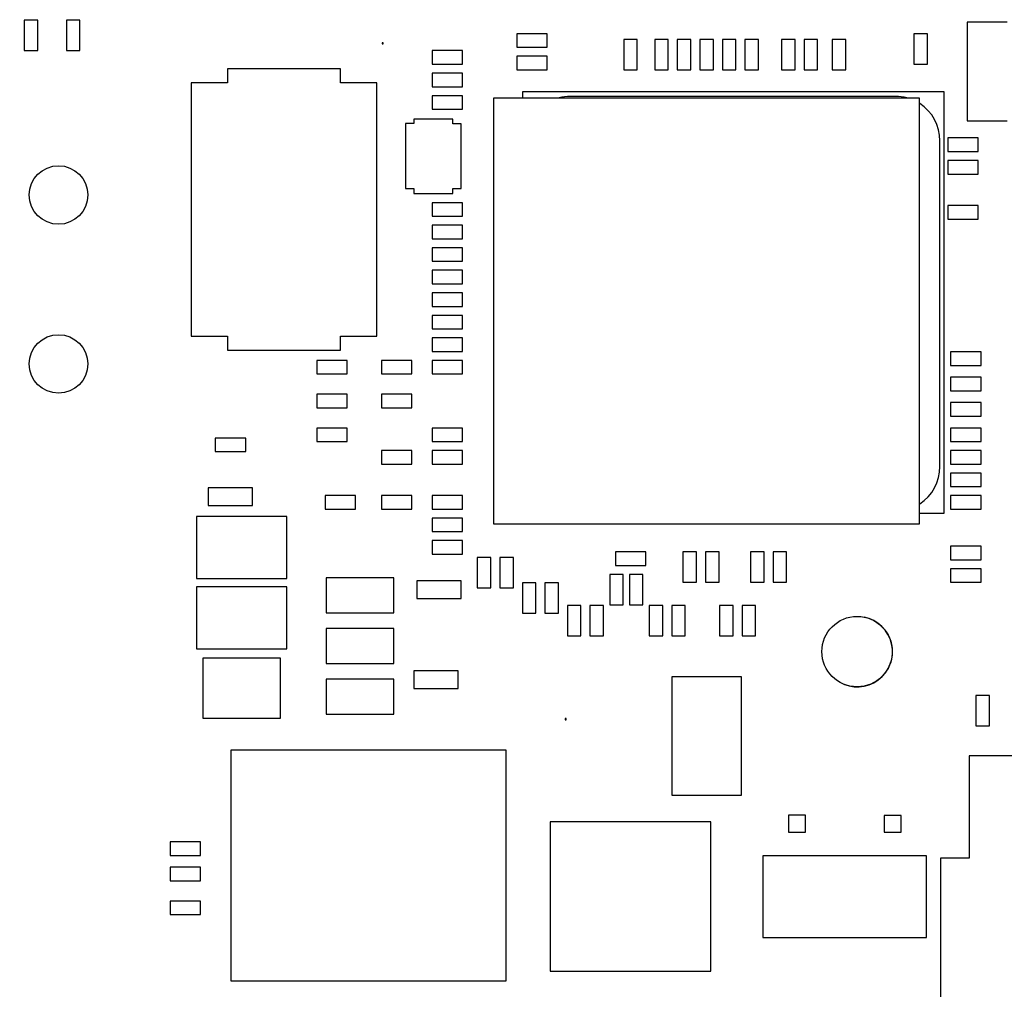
# Model space of a CAD drawing. Header units: inches. Extents: x 0 to 34, y 0 to 22.
# Tile 7 of 78: x 4.84 to 5.714, y 15.845 to 16.706. Entities that reach past the tile are written whole.
import ezdxf

# ---------------------------------------------------------------- set-up
doc = ezdxf.new("R2010")
doc.units = ezdxf.units.IN
doc.header["$LTSCALE"] = 1.87
doc.header["$MEASUREMENT"] = 0
doc.layers.get('0').update_dxf_attribs({"linetype": 'CONTINUOUS'})
for name, color, linetype in [('02___PRT_ALL_AXES', 7, 'CONTINUOUS'), ('0_COMPONENTS', 7, 'CONTINUOUS'), ('DATUMCURVES', 7, 'CONTINUOUS'), ('ECAD_BGA324A_REV1_1', 7, 'CONTINUOUS'), ('ECAD_C0402_REV2_C0402-0_1UF_10_', 7, 'CONTINUOUS'), ('ECAD_C0805_REV2_C0805-10UF-10_', 7, 'CONTINUOUS'), ('ECAD_C1210_REV1_C1210-10UF-10_', 7, 'CONTINUOUS'), ('ECAD_C1210_REV1_C1210-22UF-16V', 7, 'CONTINUOUS'), ('ECAD_C1210_REV1_C1210-47UF-10_', 7, 'CONTINUOUS'), ('ECAD_C3528_REV1_C3528-33UF-20_', 7, 'CONTINUOUS'), ('ECAD_FR_060_030_2_MPZ1608S300A', 7, 'CONTINUOUS'), ('ECAD_IC_58_QFN_0_65MM_THERM', 7, 'CONTINUOUS'), ('ECAD_IN_2_285_265', 7, 'CONTINUOUS'), ('ECAD_LOCAL_FD40_LOCAL-FD-40', 7, 'CONTINUOUS'), ('ECAD_R0402_REV2_R0402-0_OHM', 7, 'CONTINUOUS'), ('ECAD_R0402_REV2_R0402-1-1_', 7, 'CONTINUOUS'), ('ECAD_R0402_REV2_R0402-10K_1_', 7, 'CONTINUOUS'), ('ECAD_R0402_REV2_R0402-1K_1_', 7, 'CONTINUOUS'), ('ECAD_R0402_REV2_R0402-432-0_5_', 7, 'CONTINUOUS'), ('ECAD_R0402_REV2_R0402-SPARE', 7, 'CONTINUOUS'), ('ECAD_R_2_0402_PKO_R0402-0_OHM', 7, 'CONTINUOUS'), ('ECAD_R_2_0402_PKO_R0402-10K_1_', 7, 'CONTINUOUS'), ('ECAD_R_2_0402_PKO_R0402-SPARE', 7, 'CONTINUOUS'), ('ECAD_R_2_WSL2512_R2512-_004_1_', 7, 'CONTINUOUS'), ('ECAD_SM1206_REV2_RP4IS-3_3K-5_', 7, 'CONTINUOUS'), ('ECAD_SOM8_AT25256AW-10SU-1_8', 7, 'CONTINUOUS'), ('ECAD_TL125_TL_125', 7, 'CONTINUOUS'), ('ECAD_TO263S_REV1_TPS78633KTT_SM', 7, 'CONTINUOUS'), ('ECAD_TP30S_TEST_POINT_30SQ', 7, 'CONTINUOUS'), ('ECAD_TSM105_REV2_BERG2X5-761451', 7, 'CONTINUOUS')]:
    doc.layers.add(name, color=color, linetype=linetype)
doc.styles.get("Standard").update_dxf_attribs({"font": 'txt', "width": 0.8})
doc.dimstyles.new('DIMSTYLE_2', dxfattribs={"dimtxt": 0.125, "dimasz": 0.18, "dimexe": 0.125, "dimexo": 0.0625, "dimgap": 0.0625, "dimtad": 0, "dimtih": 1, "dimtoh": 1, "dimlfac": 2, "dimzin": 4, "dimdsep": 46, "dimtxsty": 'STANDARD', "dimblk": '_FILLED', "dimblk1": '_FILLED', "dimblk2": '_FILLED', "dimcen": 0.09, "dimadec": 0, "dimazin": 0, "dimtp": 0.001, "dimtm": 0.001, "dimtfac": 1, "dimtofl": 0, "dimtmove": 0, "dimatfit": 3, "dimldrblk": '_FILLED', "dimfxl": 1, "dimtolj": 1, "dimtzin": 4, "dimarcsym": 0})

# ---------------------------------------------------------------- blocks, each defined once
blk = doc.blocks.new('_FILLED')
at = {"color": 0, "linetype": 'BYBLOCK'}
blk.add_solid([(0, 0), (-1, 0.1736), (-1, -0.1736)], dxfattribs=at)
blk = doc.blocks.new('*D5')
at = {"layer": 'DATUMCURVES', "color": 2, "linetype": 'CONTINUOUS'}
for p, q in [((4.05875, 16.42757), (4.05875, 20.24557)), ((9.79071, 17.20405), (9.79071, 20.24557)), ((4.05875, 20.12057), (6.69693, 20.12057)), ((9.79071, 20.12057), (8.14693, 20.12057))]:
    blk.add_line(p, q, dxfattribs=at)
at = {"layer": 'DATUMCURVES', "color": 2, "linetype": 'CONTINUOUS', "xscale": 0.18, "yscale": 0.18, "zscale": 0.18, "rotation": 180}
blk.add_blockref('_FILLED', (4.05875, 20.12057), dxfattribs=at)
at = {"layer": 'DATUMCURVES', "color": 2, "linetype": 'CONTINUOUS', "xscale": 0.18, "yscale": 0.18, "zscale": 0.18}
blk.add_blockref('_FILLED', (9.79071, 20.12057), dxfattribs=at)
at = {"layer": 'DATUMCURVES', "color": 2, "linetype": 'CONTINUOUS', "insert": (7.42193, 20.18307), "char_height": 0.125, "width": 1.325, "attachment_point": 2, "line_spacing_factor": 0.9}
blk.add_mtext('11.46{\\Ftxt.shx;\\W1.000000;\\H0.125000; }[291.2]', dxfattribs=at)

msp = doc.modelspace()

# ---------------------------------------------------------------- linework, layer by layer
at = {"color": 7, "linetype": 'CONTINUOUS'}
for p, q in [((5.28641, 16.64216), (5.28641, 16.63665)), ((5.66043, 16.64216), (5.28641, 16.64216)), ((5.66043, 16.26815), (5.66043, 16.64216)), ((5.63871, 16.26815), (5.66043, 16.26815))]:
    msp.add_line(p, q, dxfattribs=at)
at = {"layer": '02___PRT_ALL_AXES', "color": 7, "linetype": 'CONTINUOUS'}
for p, q in [((5.61743, 16.63802), (5.32866, 16.63802)), ((5.6568, 16.30941), (5.6568, 16.59865))]:
    msp.add_line(p, q, dxfattribs=at)
for centre, start, end in [((5.32866, 16.59865), 90, 104.51057), ((5.61743, 16.59865), 75.48943, 90), ((5.61743, 16.59865), 0, 57.05835), ((5.61743, 16.30941), 302.94165, 360)]:
    msp.add_arc(centre, 0.03937, start, end, dxfattribs=at)
at = {"layer": '0_COMPONENTS', "color": 7, "linetype": 'CONTINUOUS'}
for centre in [(4.87473, 16.55054), (4.87473, 16.40054)]:
    msp.add_circle(centre, 0.026, dxfattribs=at)
msp.add_arc((5.58342, 16.14515), 0.03125, 239.99141, 79.02861, dxfattribs=at)
at = {"layer": 'ECAD_BGA324A_REV1_1', "color": 7, "linetype": 'CONTINUOUS'}
for p, q in [((5.26076, 16.63665), (5.26076, 16.2587)), ((5.63871, 16.63665), (5.26076, 16.63665)), ((5.63871, 16.2587), (5.63871, 16.63665)), ((5.26076, 16.2587), (5.63871, 16.2587))]:
    msp.add_line(p, q, dxfattribs=at)
at = {"layer": 'ECAD_C0402_REV2_C0402-0_1UF_10_', "color": 7, "linetype": 'CONTINUOUS'}
for p, q in [((5.28123, 16.69368), (5.28123, 16.68168)), ((5.30823, 16.69368), (5.28123, 16.69368)), ((5.30823, 16.68168), (5.30823, 16.69368)), ((5.37623, 16.68868), (5.37623, 16.66168)), ((5.38823, 16.68868), (5.37623, 16.68868)), ((5.38823, 16.66168), (5.38823, 16.68868)), ((5.40373, 16.68868), (5.40373, 16.66168)), ((5.41573, 16.68868), (5.40373, 16.68868)), ((5.41573, 16.66168), (5.41573, 16.68868)), ((5.42373, 16.68868), (5.42373, 16.66168)), ((5.43573, 16.68868), (5.42373, 16.68868)), ((5.43573, 16.66168), (5.43573, 16.68868)), ((5.44373, 16.68868), (5.44373, 16.66168)), ((5.45573, 16.68868), (5.44373, 16.68868)), ((5.45573, 16.66168), (5.45573, 16.68868)), ((5.46373, 16.68868), (5.46373, 16.66168)), ((5.47573, 16.68868), (5.46373, 16.68868)), ((5.47573, 16.66168), (5.47573, 16.68868)), ((5.48373, 16.68868), (5.48373, 16.66168)), ((5.49573, 16.68868), (5.48373, 16.68868)), ((5.49573, 16.66168), (5.49573, 16.68868)), ((5.51623, 16.68868), (5.51623, 16.66168)), ((5.52823, 16.68868), (5.51623, 16.68868)), ((5.52823, 16.66168), (5.52823, 16.68868)), ((5.53623, 16.68868), (5.53623, 16.66168)), ((5.54823, 16.68868), (5.53623, 16.68868)), ((5.54823, 16.66168), (5.54823, 16.68868)), ((5.28123, 16.68168), (5.30823, 16.68168)), ((5.28123, 16.67368), (5.28123, 16.66168)), ((5.30823, 16.67368), (5.28123, 16.67368)), ((5.30823, 16.66168), (5.30823, 16.67368)), ((5.28123, 16.66168), (5.30823, 16.66168)), ((5.37623, 16.66168), (5.38823, 16.66168)), ((5.40373, 16.66168), (5.41573, 16.66168)), ((5.42373, 16.66168), (5.43573, 16.66168)), ((5.44373, 16.66168), (5.45573, 16.66168)), ((5.46373, 16.66168), (5.47573, 16.66168)), ((5.48373, 16.66168), (5.49573, 16.66168)), ((5.51623, 16.66168), (5.52823, 16.66168)), ((5.53623, 16.66168), (5.54823, 16.66168)), ((5.20623, 16.26368), (5.20623, 16.25168)), ((5.23323, 16.26368), (5.20623, 16.26368)), ((5.23323, 16.25168), (5.23323, 16.26368)), ((5.20623, 16.25168), (5.23323, 16.25168)), ((5.20623, 16.24368), (5.20623, 16.23168)), ((5.23323, 16.24368), (5.20623, 16.24368)), ((5.23323, 16.23168), (5.23323, 16.24368)), ((5.42873, 16.23368), (5.42873, 16.20668)), ((5.44073, 16.23368), (5.42873, 16.23368)), ((5.44073, 16.20668), (5.44073, 16.23368)), ((5.44873, 16.23368), (5.44873, 16.20668)), ((5.46073, 16.23368), (5.44873, 16.23368)), ((5.46073, 16.20668), (5.46073, 16.23368)), ((5.48873, 16.23368), (5.48873, 16.20668)), ((5.50073, 16.23368), (5.48873, 16.23368)), ((5.50073, 16.20668), (5.50073, 16.23368)), ((5.50873, 16.23368), (5.50873, 16.20668)), ((5.52073, 16.23368), (5.50873, 16.23368)), ((5.52073, 16.20668), (5.52073, 16.23368)), ((5.20623, 16.23168), (5.23323, 16.23168)), ((5.24623, 16.22868), (5.24623, 16.20168)), ((5.25823, 16.22868), (5.24623, 16.22868)), ((5.25823, 16.20168), (5.25823, 16.22868)), ((5.26623, 16.22868), (5.26623, 16.20168)), ((5.27823, 16.22868), (5.26623, 16.22868)), ((5.27823, 16.20168), (5.27823, 16.22868)), ((5.28623, 16.20618), (5.28623, 16.17918)), ((5.29823, 16.20618), (5.28623, 16.20618)), ((5.29823, 16.17918), (5.29823, 16.20618)), ((5.30623, 16.20618), (5.30623, 16.17918)), ((5.31823, 16.20618), (5.30623, 16.20618)), ((5.31823, 16.17918), (5.31823, 16.20618)), ((5.36373, 16.21368), (5.36373, 16.18668)), ((5.37573, 16.21368), (5.36373, 16.21368)), ((5.37573, 16.18668), (5.37573, 16.21368)), ((5.38123, 16.21368), (5.38123, 16.18668)), ((5.39323, 16.21368), (5.38123, 16.21368)), ((5.39323, 16.18668), (5.39323, 16.21368)), ((5.42873, 16.20668), (5.44073, 16.20668)), ((5.44873, 16.20668), (5.46073, 16.20668)), ((5.48873, 16.20668), (5.50073, 16.20668)), ((5.50873, 16.20668), (5.52073, 16.20668)), ((5.24623, 16.20168), (5.25823, 16.20168)), ((5.26623, 16.20168), (5.27823, 16.20168)), ((5.32623, 16.18618), (5.32623, 16.15918)), ((5.33823, 16.18618), (5.32623, 16.18618)), ((5.33823, 16.15918), (5.33823, 16.18618)), ((5.34623, 16.18618), (5.34623, 16.15918)), ((5.35823, 16.18618), (5.34623, 16.18618)), ((5.35823, 16.15918), (5.35823, 16.18618)), ((5.36373, 16.18668), (5.37573, 16.18668)), ((5.38123, 16.18668), (5.39323, 16.18668)), ((5.39873, 16.18618), (5.39873, 16.15918)), ((5.41073, 16.18618), (5.39873, 16.18618)), ((5.41073, 16.15918), (5.41073, 16.18618)), ((5.41873, 16.18618), (5.41873, 16.15918)), ((5.43073, 16.18618), (5.41873, 16.18618)), ((5.43073, 16.15918), (5.43073, 16.18618)), ((5.46123, 16.18618), (5.46123, 16.15918)), ((5.47323, 16.18618), (5.46123, 16.18618)), ((5.47323, 16.15918), (5.47323, 16.18618)), ((5.48123, 16.18618), (5.48123, 16.15918)), ((5.49323, 16.18618), (5.48123, 16.18618)), ((5.49323, 16.15918), (5.49323, 16.18618)), ((5.28623, 16.17918), (5.29823, 16.17918)), ((5.30623, 16.17918), (5.31823, 16.17918)), ((5.32623, 16.15918), (5.33823, 16.15918)), ((5.34623, 16.15918), (5.35823, 16.15918)), ((5.39873, 16.15918), (5.41073, 16.15918)), ((5.41873, 16.15918), (5.43073, 16.15918)), ((5.46123, 16.15918), (5.47323, 16.15918)), ((5.48123, 16.15918), (5.49323, 16.15918)), ((5.68873, 16.10618), (5.68873, 16.07918)), ((5.70073, 16.10618), (5.68873, 16.10618)), ((5.70073, 16.07918), (5.70073, 16.10618)), ((5.68873, 16.07918), (5.70073, 16.07918))]:
    msp.add_line(p, q, dxfattribs=at)
at = {"layer": 'ECAD_C0805_REV2_C0805-10UF-10_', "color": 7, "linetype": 'CONTINUOUS'}
for p, q in [((5.11223, 16.21068), (5.11223, 16.17968)), ((5.17223, 16.21068), (5.11223, 16.21068)), ((5.17223, 16.17968), (5.17223, 16.21068)), ((5.11223, 16.17968), (5.17223, 16.17968)), ((5.11223, 16.16568), (5.11223, 16.13468)), ((5.17223, 16.16568), (5.11223, 16.16568)), ((5.17223, 16.13468), (5.17223, 16.16568)), ((5.11223, 16.13468), (5.17223, 16.13468)), ((5.11223, 16.12068), (5.11223, 16.08968)), ((5.17223, 16.12068), (5.11223, 16.12068)), ((5.17223, 16.08968), (5.17223, 16.12068)), ((5.11223, 16.08968), (5.17223, 16.08968))]:
    msp.add_line(p, q, dxfattribs=at)
at = {"layer": 'ECAD_C1210_REV1_C1210-10UF-10_', "color": 7, "linetype": 'CONTINUOUS'}
for p, q in [((5.00278, 16.13925), (5.00278, 16.0861)), ((5.07168, 16.13925), (5.00278, 16.13925)), ((5.07168, 16.0861), (5.07168, 16.13925)), ((5.00278, 16.0861), (5.07168, 16.0861))]:
    msp.add_line(p, q, dxfattribs=at)
at = {"layer": 'ECAD_C1210_REV1_C1210-22UF-16V', "color": 7, "linetype": 'CONTINUOUS'}
for p, q in [((4.99723, 16.26518), (4.99723, 16.21018)), ((5.07723, 16.26518), (4.99723, 16.26518)), ((5.07723, 16.21018), (5.07723, 16.26518)), ((4.99723, 16.21018), (5.07723, 16.21018))]:
    msp.add_line(p, q, dxfattribs=at)
at = {"layer": 'ECAD_C1210_REV1_C1210-47UF-10_', "color": 7, "linetype": 'CONTINUOUS'}
for p, q in [((4.99723, 16.20268), (4.99723, 16.14768)), ((5.07723, 16.20268), (4.99723, 16.20268)), ((5.07723, 16.14768), (5.07723, 16.20268)), ((4.99723, 16.14768), (5.07723, 16.14768))]:
    msp.add_line(p, q, dxfattribs=at)
at = {"layer": 'ECAD_C3528_REV1_C3528-33UF-20_', "color": 7, "linetype": 'CONTINUOUS'}
for p, q in [((5.41873, 16.12268), (5.41873, 16.01768)), ((5.48073, 16.12268), (5.41873, 16.12268)), ((5.48073, 16.01768), (5.48073, 16.12268)), ((5.41873, 16.01768), (5.48073, 16.01768))]:
    msp.add_line(p, q, dxfattribs=at)
at = {"layer": 'ECAD_FR_060_030_2_MPZ1608S300A', "color": 7, "linetype": 'CONTINUOUS'}
for p, q in [((5.00755, 16.29055), (5.00755, 16.2748)), ((5.04692, 16.29055), (5.00755, 16.29055)), ((5.04692, 16.2748), (5.04692, 16.29055)), ((5.00755, 16.2748), (5.04692, 16.2748)), ((5.19255, 16.20805), (5.19255, 16.1923)), ((5.23192, 16.20805), (5.19255, 16.20805)), ((5.23192, 16.1923), (5.23192, 16.20805)), ((5.19255, 16.1923), (5.23192, 16.1923)), ((5.19005, 16.12805), (5.19005, 16.1123)), ((5.22942, 16.12805), (5.19005, 16.12805)), ((5.22942, 16.1123), (5.22942, 16.12805)), ((5.19005, 16.1123), (5.22942, 16.1123))]:
    msp.add_line(p, q, dxfattribs=at)
at = {"layer": 'ECAD_IC_58_QFN_0_65MM_THERM', "color": 7, "linetype": 'CONTINUOUS'}
for p, q in [((5.02769, 16.05754), (5.02769, 15.85282)), ((5.27178, 16.05754), (5.02769, 16.05754)), ((5.27178, 15.85282), (5.27178, 16.05754)), ((5.02769, 15.85282), (5.27178, 15.85282))]:
    msp.add_line(p, q, dxfattribs=at)
at = {"layer": 'ECAD_IN_2_285_265', "color": 7, "linetype": 'CONTINUOUS'}
for p, q in [((5.31098, 15.99393), (5.31098, 15.86143)), ((5.45348, 15.99393), (5.31098, 15.99393)), ((5.45348, 15.86143), (5.45348, 15.99393)), ((5.31098, 15.86143), (5.45348, 15.86143))]:
    msp.add_line(p, q, dxfattribs=at)
at = {"layer": 'ECAD_LOCAL_FD40_LOCAL-FD-40', "color": 7, "linetype": 'CONTINUOUS'}
for p, q in [((5.16173, 16.68568), (5.16173, 16.68468)), ((5.16273, 16.68568), (5.16173, 16.68568)), ((5.16173, 16.68468), (5.16273, 16.68468)), ((5.16273, 16.68468), (5.16273, 16.68568)), ((5.32423, 16.08568), (5.32423, 16.08468)), ((5.32523, 16.08568), (5.32423, 16.08568)), ((5.32423, 16.08468), (5.32523, 16.08468)), ((5.32523, 16.08468), (5.32523, 16.08568))]:
    msp.add_line(p, q, dxfattribs=at)
at = {"layer": 'ECAD_R0402_REV2_R0402-0_OHM', "color": 7, "linetype": 'CONTINUOUS'}
for p, q in [((5.56123, 16.68868), (5.56123, 16.66168)), ((5.57323, 16.68868), (5.56123, 16.68868)), ((5.57323, 16.66168), (5.57323, 16.68868)), ((5.56123, 16.66168), (5.57323, 16.66168)), ((5.66373, 16.54118), (5.66373, 16.52918)), ((5.69073, 16.54118), (5.66373, 16.54118)), ((5.69073, 16.52918), (5.69073, 16.54118)), ((5.66373, 16.52918), (5.69073, 16.52918))]:
    msp.add_line(p, q, dxfattribs=at)
at = {"layer": 'ECAD_R0402_REV2_R0402-1-1_', "color": 7, "linetype": 'CONTINUOUS'}
for p, q in [((4.97373, 15.92368), (4.97373, 15.91168)), ((5.00073, 15.92368), (4.97373, 15.92368)), ((5.00073, 15.91168), (5.00073, 15.92368)), ((4.97373, 15.91168), (5.00073, 15.91168))]:
    msp.add_line(p, q, dxfattribs=at)
at = {"layer": 'ECAD_R0402_REV2_R0402-10K_1_', "color": 7, "linetype": 'CONTINUOUS'}
for p, q in [((5.20623, 16.65868), (5.20623, 16.64668)), ((5.23323, 16.65868), (5.20623, 16.65868)), ((5.23323, 16.64668), (5.23323, 16.65868)), ((5.20623, 16.64668), (5.23323, 16.64668)), ((5.20623, 16.63868), (5.20623, 16.62668)), ((5.23323, 16.63868), (5.20623, 16.63868)), ((5.23323, 16.62668), (5.23323, 16.63868)), ((5.20623, 16.62668), (5.23323, 16.62668)), ((5.66373, 16.60118), (5.66373, 16.58918)), ((5.69073, 16.60118), (5.66373, 16.60118)), ((5.69073, 16.58918), (5.69073, 16.60118)), ((5.66373, 16.58918), (5.69073, 16.58918)), ((5.66373, 16.58118), (5.66373, 16.56918)), ((5.69073, 16.58118), (5.66373, 16.58118)), ((5.69073, 16.56918), (5.69073, 16.58118)), ((5.66373, 16.56918), (5.69073, 16.56918)), ((5.20623, 16.52368), (5.20623, 16.51168)), ((5.23323, 16.52368), (5.20623, 16.52368)), ((5.23323, 16.51168), (5.23323, 16.52368)), ((5.20623, 16.51168), (5.23323, 16.51168)), ((5.20623, 16.50368), (5.20623, 16.49168)), ((5.23323, 16.50368), (5.20623, 16.50368)), ((5.23323, 16.49168), (5.23323, 16.50368)), ((5.20623, 16.49168), (5.23323, 16.49168)), ((5.20623, 16.48368), (5.20623, 16.47168)), ((5.23323, 16.48368), (5.20623, 16.48368)), ((5.23323, 16.47168), (5.23323, 16.48368)), ((5.20623, 16.47168), (5.23323, 16.47168)), ((5.20623, 16.44368), (5.20623, 16.43168)), ((5.23323, 16.44368), (5.20623, 16.44368)), ((5.23323, 16.43168), (5.23323, 16.44368)), ((5.20623, 16.43168), (5.23323, 16.43168)), ((5.20623, 16.42368), (5.20623, 16.41168)), ((5.23323, 16.42368), (5.20623, 16.42368)), ((5.23323, 16.41168), (5.23323, 16.42368)), ((5.20623, 16.41168), (5.23323, 16.41168)), ((5.20623, 16.40368), (5.20623, 16.39168)), ((5.23323, 16.40368), (5.20623, 16.40368)), ((5.23323, 16.39168), (5.23323, 16.40368)), ((5.20623, 16.39168), (5.23323, 16.39168)), ((5.16123, 16.37368), (5.16123, 16.36168)), ((5.18823, 16.37368), (5.16123, 16.37368)), ((5.18823, 16.36168), (5.18823, 16.37368)), ((5.16123, 16.36168), (5.18823, 16.36168)), ((5.20623, 16.34368), (5.20623, 16.33168)), ((5.23323, 16.34368), (5.20623, 16.34368)), ((5.23323, 16.33168), (5.23323, 16.34368)), ((5.66623, 16.34368), (5.66623, 16.33168)), ((5.69323, 16.34368), (5.66623, 16.34368)), ((5.69323, 16.33168), (5.69323, 16.34368)), ((5.20623, 16.33168), (5.23323, 16.33168)), ((5.66623, 16.33168), (5.69323, 16.33168)), ((5.16123, 16.32368), (5.16123, 16.31168)), ((5.18823, 16.32368), (5.16123, 16.32368)), ((5.18823, 16.31168), (5.18823, 16.32368)), ((5.16123, 16.31168), (5.18823, 16.31168)), ((5.66623, 16.30368), (5.66623, 16.29168)), ((5.69323, 16.30368), (5.66623, 16.30368)), ((5.69323, 16.29168), (5.69323, 16.30368)), ((5.66623, 16.29168), (5.69323, 16.29168)), ((5.16123, 16.28368), (5.16123, 16.27168)), ((5.18823, 16.28368), (5.16123, 16.28368)), ((5.18823, 16.27168), (5.18823, 16.28368)), ((5.66623, 16.28368), (5.66623, 16.27168)), ((5.69323, 16.28368), (5.66623, 16.28368)), ((5.69323, 16.27168), (5.69323, 16.28368)), ((5.16123, 16.27168), (5.18823, 16.27168)), ((5.66623, 16.27168), (5.69323, 16.27168)), ((5.66623, 16.23868), (5.66623, 16.22668)), ((5.69323, 16.23868), (5.66623, 16.23868)), ((5.69323, 16.22668), (5.69323, 16.23868)), ((5.66623, 16.22668), (5.69323, 16.22668))]:
    msp.add_line(p, q, dxfattribs=at)
at = {"layer": 'ECAD_R0402_REV2_R0402-1K_1_', "color": 7, "linetype": 'CONTINUOUS'}
for p, q in [((5.20623, 16.54368), (5.20623, 16.53168)), ((5.23323, 16.54368), (5.20623, 16.54368)), ((5.23323, 16.53168), (5.23323, 16.54368)), ((5.20623, 16.53168), (5.23323, 16.53168))]:
    msp.add_line(p, q, dxfattribs=at)
at = {"layer": 'ECAD_R0402_REV2_R0402-432-0_5_', "color": 7, "linetype": 'CONTINUOUS'}
for p, q in [((5.36873, 16.23368), (5.36873, 16.22168)), ((5.39573, 16.23368), (5.36873, 16.23368)), ((5.39573, 16.22168), (5.39573, 16.23368)), ((5.36873, 16.22168), (5.39573, 16.22168))]:
    msp.add_line(p, q, dxfattribs=at)
at = {"layer": 'ECAD_R0402_REV2_R0402-SPARE', "color": 7, "linetype": 'CONTINUOUS'}
for p, q in [((5.20623, 16.67868), (5.20623, 16.66668)), ((5.23323, 16.67868), (5.20623, 16.67868)), ((5.23323, 16.66668), (5.23323, 16.67868)), ((5.20623, 16.66668), (5.23323, 16.66668)), ((4.97373, 15.97618), (4.97373, 15.96418)), ((5.00073, 15.97618), (4.97373, 15.97618)), ((5.00073, 15.96418), (5.00073, 15.97618)), ((4.97373, 15.96418), (5.00073, 15.96418)), ((4.97373, 15.95368), (4.97373, 15.94168)), ((5.00073, 15.95368), (4.97373, 15.95368)), ((5.00073, 15.94168), (5.00073, 15.95368)), ((4.97373, 15.94168), (5.00073, 15.94168))]:
    msp.add_line(p, q, dxfattribs=at)
at = {"layer": 'ECAD_R_2_0402_PKO_R0402-0_OHM', "color": 7, "linetype": 'CONTINUOUS'}
for p, q in [((4.88173, 16.70568), (4.88173, 16.67868)), ((4.89373, 16.70568), (4.88173, 16.70568)), ((4.89373, 16.67868), (4.89373, 16.70568)), ((4.88173, 16.67868), (4.89373, 16.67868))]:
    msp.add_line(p, q, dxfattribs=at)
at = {"layer": 'ECAD_R_2_0402_PKO_R0402-10K_1_', "color": 7, "linetype": 'CONTINUOUS'}
for p, q in [((4.84423, 16.70568), (4.84423, 16.67868)), ((4.85623, 16.70568), (4.84423, 16.70568)), ((4.85623, 16.67868), (4.85623, 16.70568)), ((5.63373, 16.69368), (5.63373, 16.66668)), ((5.64573, 16.69368), (5.63373, 16.69368)), ((5.64573, 16.66668), (5.64573, 16.69368)), ((4.84423, 16.67868), (4.85623, 16.67868)), ((5.63373, 16.66668), (5.64573, 16.66668)), ((5.20623, 16.46368), (5.20623, 16.45168)), ((5.23323, 16.46368), (5.20623, 16.46368)), ((5.23323, 16.45168), (5.23323, 16.46368)), ((5.20623, 16.45168), (5.23323, 16.45168)), ((5.66623, 16.41118), (5.66623, 16.39918)), ((5.69323, 16.41118), (5.66623, 16.41118)), ((5.69323, 16.39918), (5.69323, 16.41118)), ((5.10373, 16.40368), (5.10373, 16.39168)), ((5.13073, 16.40368), (5.10373, 16.40368)), ((5.13073, 16.39168), (5.13073, 16.40368)), ((5.16123, 16.40368), (5.16123, 16.39168)), ((5.18823, 16.40368), (5.16123, 16.40368)), ((5.18823, 16.39168), (5.18823, 16.40368)), ((5.66623, 16.39918), (5.69323, 16.39918)), ((5.10373, 16.39168), (5.13073, 16.39168)), ((5.16123, 16.39168), (5.18823, 16.39168)), ((5.66623, 16.38868), (5.66623, 16.37668)), ((5.69323, 16.38868), (5.66623, 16.38868)), ((5.69323, 16.37668), (5.69323, 16.38868)), ((5.10373, 16.37368), (5.10373, 16.36168)), ((5.13073, 16.37368), (5.10373, 16.37368)), ((5.13073, 16.36168), (5.13073, 16.37368)), ((5.66623, 16.37668), (5.69323, 16.37668)), ((5.66623, 16.36618), (5.66623, 16.35418)), ((5.69323, 16.36618), (5.66623, 16.36618)), ((5.69323, 16.35418), (5.69323, 16.36618)), ((5.10373, 16.36168), (5.13073, 16.36168)), ((5.66623, 16.35418), (5.69323, 16.35418)), ((5.10373, 16.34368), (5.10373, 16.33168)), ((5.13073, 16.34368), (5.10373, 16.34368)), ((5.13073, 16.33168), (5.13073, 16.34368)), ((5.10373, 16.33168), (5.13073, 16.33168)), ((5.20623, 16.32368), (5.20623, 16.31168)), ((5.23323, 16.32368), (5.20623, 16.32368)), ((5.23323, 16.31168), (5.23323, 16.32368)), ((5.66623, 16.32368), (5.66623, 16.31168)), ((5.69323, 16.32368), (5.66623, 16.32368)), ((5.69323, 16.31168), (5.69323, 16.32368)), ((5.20623, 16.31168), (5.23323, 16.31168)), ((5.66623, 16.31168), (5.69323, 16.31168)), ((5.11123, 16.28368), (5.11123, 16.27168)), ((5.13823, 16.28368), (5.11123, 16.28368)), ((5.13823, 16.27168), (5.13823, 16.28368)), ((5.20623, 16.28368), (5.20623, 16.27168)), ((5.23323, 16.28368), (5.20623, 16.28368)), ((5.23323, 16.27168), (5.23323, 16.28368)), ((5.11123, 16.27168), (5.13823, 16.27168)), ((5.20623, 16.27168), (5.23323, 16.27168))]:
    msp.add_line(p, q, dxfattribs=at)
at = {"layer": 'ECAD_R_2_0402_PKO_R0402-SPARE', "color": 7, "linetype": 'CONTINUOUS'}
for p, q in [((5.01373, 16.33468), (5.01373, 16.32268)), ((5.04073, 16.33468), (5.01373, 16.33468)), ((5.04073, 16.32268), (5.04073, 16.33468)), ((5.01373, 16.32268), (5.04073, 16.32268)), ((5.66623, 16.21868), (5.66623, 16.20668)), ((5.69323, 16.21868), (5.66623, 16.21868)), ((5.69323, 16.20668), (5.69323, 16.21868)), ((5.66623, 16.20668), (5.69323, 16.20668))]:
    msp.add_line(p, q, dxfattribs=at)
at = {"layer": 'ECAD_R_2_WSL2512_R2512-_004_1_', "color": 7, "linetype": 'CONTINUOUS'}
for p, q in [((5.49973, 15.96393), (5.49973, 15.89143)), ((5.64473, 15.96393), (5.49973, 15.96393)), ((5.64473, 15.89143), (5.64473, 15.96393)), ((5.49973, 15.89143), (5.64473, 15.89143))]:
    msp.add_line(p, q, dxfattribs=at)
at = {"layer": 'ECAD_SM1206_REV2_RP4IS-3_3K-5_', "color": 7, "linetype": 'CONTINUOUS'}
for p, q in [((5.18998, 16.61793), (5.18999, 16.61401)), ((5.22465, 16.61793), (5.18998, 16.61793)), ((5.22465, 16.61382), (5.22465, 16.61793)), ((5.18999, 16.61401), (5.18248, 16.61393)), ((5.18248, 16.61393), (5.18248, 16.55643)), ((5.23198, 16.61382), (5.22465, 16.61382)), ((5.23198, 16.55643), (5.23198, 16.61382)), ((5.18248, 16.55643), (5.18998, 16.55643)), ((5.18998, 16.55643), (5.18998, 16.55193)), ((5.22465, 16.55193), (5.22465, 16.55643)), ((5.22465, 16.55643), (5.23198, 16.55643)), ((5.18998, 16.55193), (5.22465, 16.55193))]:
    msp.add_line(p, q, dxfattribs=at)
at = {"layer": 'ECAD_SOM8_AT25256AW-10SU-1_8', "color": 7, "linetype": 'CONTINUOUS'}
for p, q in [((5.68098, 16.70393), (5.68098, 16.61643)), ((5.71648, 16.70393), (5.68098, 16.70393)), ((5.68098, 16.61643), (5.71648, 16.61643))]:
    msp.add_line(p, q, dxfattribs=at)
at = {"layer": 'ECAD_TL125_TL_125', "color": 7, "linetype": 'CONTINUOUS'}
msp.add_circle((5.58323, 16.14518), 0.03125, dxfattribs=at)
at = {"layer": 'ECAD_TO263S_REV1_TPS78633KTT_SM', "color": 7, "linetype": 'CONTINUOUS'}
for p, q in [((5.68273, 16.05268), (5.68273, 15.96168)), ((5.84173, 16.05268), (5.68273, 16.05268)), ((5.65723, 15.96168), (5.65723, 15.73868)), ((5.68273, 15.96168), (5.65723, 15.96168))]:
    msp.add_line(p, q, dxfattribs=at)
at = {"layer": 'ECAD_TP30S_TEST_POINT_30SQ', "color": 7, "linetype": 'CONTINUOUS'}
for p, q in [((5.5225, 15.99988), (5.5225, 15.98488)), ((5.5375, 15.99988), (5.5225, 15.99988)), ((5.5375, 15.98488), (5.5375, 15.99988)), ((5.60735, 15.9998), (5.60735, 15.9848)), ((5.62235, 15.9998), (5.60735, 15.9998)), ((5.62235, 15.9848), (5.62235, 15.9998)), ((5.5225, 15.98488), (5.5375, 15.98488)), ((5.60735, 15.9848), (5.62235, 15.9848))]:
    msp.add_line(p, q, dxfattribs=at)
at = {"layer": 'ECAD_TSM105_REV2_BERG2X5-761451', "color": 7, "linetype": 'CONTINUOUS'}
for p, q in [((5.02473, 16.66268), (5.02473, 16.65018)), ((5.12473, 16.66268), (5.02473, 16.66268)), ((5.12473, 16.65018), (5.12473, 16.66268)), ((4.99223, 16.65018), (4.99223, 16.42518)), ((5.02473, 16.65018), (4.99223, 16.65018)), ((5.15723, 16.65018), (5.12473, 16.65018)), ((5.15723, 16.42518), (5.15723, 16.65018)), ((4.99223, 16.42518), (5.02473, 16.42518)), ((5.02473, 16.42518), (5.02473, 16.41268)), ((5.12473, 16.41268), (5.12473, 16.42518)), ((5.12473, 16.42518), (5.15723, 16.42518)), ((5.02473, 16.41268), (5.12473, 16.41268))]:
    msp.add_line(p, q, dxfattribs=at)

# ---------------------------------------------------------------- dimensions: what is measured, and where the dimension line sits
at = {"layer": 'DATUMCURVES', "color": 2, "linetype": 'CONTINUOUS'}
dim = msp.add_linear_dim(base=(9.79071, 20.12057), p1=(4.05875, 16.36507), p2=(9.79071, 17.14155), dimstyle='DIMSTYLE_2', dxfattribs=at)
dim.commit()
dim.dimension.update_dxf_attribs({"geometry": '*D5', "text_midpoint": (7.42193, 20.12057), "dimtype": 160})

doc.saveas('drawing.dxf')
